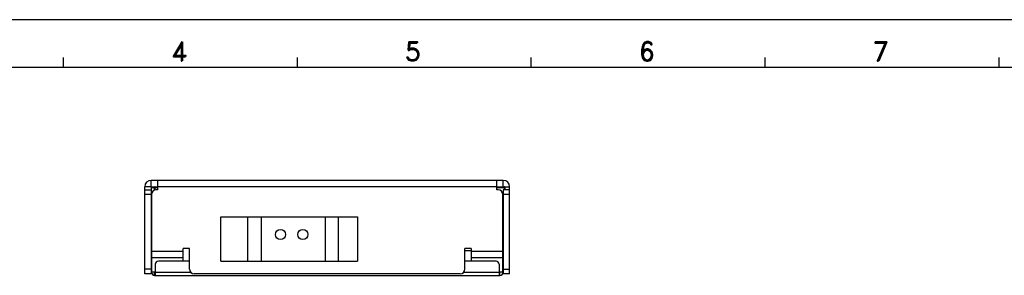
# Model space of a CAD drawing. Extents: x -31 to 1020, y 801 to 1395.
# Tile 12 of 29: x 402 to 712, y 1314 to 1395. Entities that reach past the tile are written whole.
import ezdxf
from ezdxf.enums import TextEntityAlignment as Align

# ---------------------------------------------------------------- set-up
doc = ezdxf.new("R2010")
doc.units = 0
doc.header["$LTSCALE"] = 23.1
doc.header["$MEASUREMENT"] = 0
doc.layers.get('0').update_dxf_attribs({"linetype": 'CONTINUOUS'})
for name, color, linetype in [('00_COMPONENTS', 7, 'CONTINUOUS'), ('02___PRT_ALL_AXES', 7, 'CONTINUOUS'), ('paper', 7, 'CONTINUOUS')]:
    doc.layers.add(name, color=color, linetype=linetype)
doc.styles.add('ARIAL', font='arial.ttf')
doc.styles.add('ROMAND', font='romand')

# ---------------------------------------------------------------- blocks, each defined once
blk = doc.blocks.new('A1')
at = {"layer": 'paper', "color": 4}
blk.add_line((0, 594), (841, 594), dxfattribs=at)
at = {"layer": 'paper', "color": 2}
for p, q in [((236.18, 579), (236.18, 582)), ((309.9, 579), (309.9, 582)), ((383.63, 579), (383.63, 582)), ((457.36, 579), (457.36, 582)), ((531.09, 579), (531.09, 582))]:
    blk.add_line(p, q, dxfattribs=at)
at = {"layer": 'paper', "color": 3}
blk.add_line((15, 579), (826, 579), dxfattribs=at)
at = {"style": 'ARIAL'}
for tag, p, height in [('TITLE', (754.05, 50.95), 8), ('V', (597.3, 37.23), 2.5), ('XXXXXXXXXX', (740.68, 27.01), 6), ('00', (812.75, 22.3), 6), ('--', (579.59, 17.41), 3), ('mm', (606.88, 17.02), 3), ('ADP-XX', (640.78, 17), 3), ('2________2', (733.31, 17.17), 3), ("XX/XX'XX", (787.08, 17.17), 3)]:
    blk.add_attdef(tag, p, '', height=height, dxfattribs=at)
at = {"layer": 'paper', "color": 1, "style": 'ROMAND'}
for s, p in [('4', (272.62, 583.96)), ('5', (346.34, 583.96)), ('6', (420.07, 583.96)), ('7', (493.8, 583.96))]:
    blk.add_text(s, height=6, dxfattribs=at).set_placement(p, align=Align.MIDDLE)

msp = doc.modelspace()

# ---------------------------------------------------------------- linework, layer by layer
at = {"color": 7, "linetype": 'Continuous'}
for p, q in [((442.95, 1342.23), (442.95, 1344.23)), ((553.95, 1344.23), (442.95, 1344.23)), ((444.95, 1344.23), (444.95, 1341.23)), ((551.95, 1341.23), (551.95, 1344.23)), ((553.95, 1342.23), (553.95, 1344.23)), ((440.95, 1314.73), (440.95, 1342.23)), ((442.95, 1342.23), (440.95, 1342.23)), ((440.95, 1341.23), (442.95, 1341.23)), ((444.95, 1341.23), (444.55, 1341.23)), ((551.95, 1342.23), (444.95, 1342.23)), ((552.35, 1341.23), (551.95, 1341.23)), ((555.95, 1341.23), (553.95, 1341.23)), ((554.18, 1342.23), (555.95, 1342.23)), ((555.95, 1314.73), (555.95, 1342.23)), ((442.95, 1339.73), (440.95, 1339.73)), ((443.05, 1339.73), (443.05, 1315.24)), ((553.85, 1315.24), (553.85, 1339.73)), ((555.95, 1339.73), (553.95, 1339.73)), ((442.95, 1335.73), (443.05, 1335.73)), ((553.85, 1335.73), (553.95, 1335.73)), ((464.95, 1318.73), (464.95, 1332.73)), ((464.95, 1332.73), (507.95, 1332.73)), ((473.45, 1318.73), (473.45, 1332.73)), ((477.65, 1332.73), (477.65, 1318.73)), ((497.75, 1332.73), (497.75, 1318.73)), ((501.95, 1332.73), (501.95, 1318.73)), ((507.95, 1332.73), (507.95, 1318.73)), ((442.95, 1327.73), (443.05, 1327.73)), ((553.85, 1327.73), (553.95, 1327.73)), ((453.05, 1318.73), (453.05, 1322.73)), ((455.05, 1322.73), (453.05, 1322.73)), ((455.05, 1316.23), (455.05, 1322.73)), ((543.85, 1322.73), (541.85, 1322.73)), ((541.85, 1316.23), (541.85, 1322.73)), ((543.85, 1322.73), (543.85, 1318.73)), ((453.05, 1321.73), (443.05, 1321.73)), ((453.05, 1319.73), (443.05, 1319.73)), ((553.85, 1321.73), (543.85, 1321.73)), ((553.85, 1319.73), (543.85, 1319.73)), ((442.95, 1316.23), (440.95, 1316.23)), ((464.95, 1318.73), (507.95, 1318.73)), ((553.95, 1316.23), (555.95, 1316.23)), ((442.95, 1314.73), (440.95, 1314.73)), ((444.25, 1315.24), (443.05, 1315.24)), ((444.05, 1314.23), (444.05, 1315.23)), ((540.35, 1314.73), (456.55, 1314.73)), ((553.85, 1315.24), (552.65, 1315.24)), ((552.85, 1314.23), (552.85, 1315.23)), ((555.95, 1314.73), (553.95, 1314.73))]:
    msp.add_line(p, q, dxfattribs=at)
at = {"color": 3, "linetype": 'Continuous'}
for p, q in [((442.95, 1342.23), (442.95, 1314.73)), ((442.95, 1342.23), (444.16, 1342.23)), ((553.95, 1341.23), (553.95, 1314.73)), ((443.05, 1318.73), (442.95, 1318.73)), ((444.25, 1317.73), (444.25, 1314.23)), ((455.05, 1318.73), (445.25, 1318.73)), ((551.65, 1318.73), (541.85, 1318.73)), ((552.65, 1317.73), (552.65, 1314.23)), ((553.95, 1318.73), (553.85, 1318.73)), ((444.05, 1314.23), (552.85, 1314.23)), ((444.25, 1315.23), (455.45, 1315.23)), ((541.44, 1315.23), (552.65, 1315.23))]:
    msp.add_line(p, q, dxfattribs=at)
at = {"color": 7, "linetype": 'Continuous'}
msp.add_circle((490.75, 1327.13), 1.6, dxfattribs=at)
for centre, radius, start, end in [((442.95, 1342.23), 2, 90, 180), ((553.95, 1342.23), 2, 0, 90), ((444.55, 1339.73), 1.5, 90, 180), ((552.35, 1339.73), 1.5, 0, 90), ((456.55, 1316.23), 1.5, 180, 270), ((540.35, 1316.23), 1.5, 270, 0)]:
    msp.add_arc(centre, radius, start, end, dxfattribs=at)
at = {"color": 3, "linetype": 'Continuous'}
for centre, start, end in [((445.25, 1317.73), 90, 180), ((551.65, 1317.73), 0, 90), ((444.05, 1315.23), 180, 270), ((552.85, 1315.23), 270, 0)]:
    msp.add_arc(centre, 1, start, end, dxfattribs=at)
at = {"layer": '00_COMPONENTS', "color": 7, "linetype": 'Continuous'}
for p, q in [((442.95, 1342.03), (444, 1342.03)), ((444, 1341.12), (444, 1342.03)), ((444.25, 1342.23), (444.2, 1342.23)), ((444.25, 1342.23), (444.95, 1342.23)), ((444.25, 1341.19), (444.25, 1342.03)), ((444.25, 1342.03), (444.95, 1342.03)), ((551.95, 1342.23), (554.19, 1342.23)), ((551.95, 1342.03), (554.19, 1342.03)), ((554.19, 1342.03), (554.19, 1341.23)), ((554.38, 1342.03), (554.38, 1341.23)), ((443.05, 1336.88), (442.95, 1336.88)), ((553.95, 1336.88), (553.85, 1336.88)), ((541.85, 1322.13), (543.85, 1322.13))]:
    msp.add_line(p, q, dxfattribs=at)
msp.add_arc((554.18, 1342.03), 0.2, 359.9536, 72.9176, dxfattribs=at)
for points in [[(444.02, 1342.13), (444.01, 1342.1), (444, 1342.07), (444, 1342.03)], [(444.2, 1342.23), (444.13, 1342.23), (444.06, 1342.19), (444.02, 1342.13)], [(554.24, 1342.22), (554.22, 1342.23), (554.2, 1342.23), (554.18, 1342.23)]]:
    msp.add_open_spline(points, degree=3, dxfattribs=at)
for points, knots in [([(444.25, 1342.21), (444.25, 1342.21), (444.25, 1342.22), (444.25, 1342.23), (444.25, 1342.23)], [0, 0, 0, 0, 0.742712, 1, 1, 1, 1]), ([(444.25, 1342.03), (444.25, 1342.05), (444.25, 1342.11), (444.25, 1342.17), (444.25, 1342.21)], [0, 0, 0, 0, 0.297734, 1, 1, 1, 1]), ([(554.19, 1342.23), (554.19, 1342.23), (554.19, 1342.22), (554.19, 1342.22), (554.19, 1342.2), (554.19, 1342.16), (554.19, 1342.11), (554.19, 1342.06), (554.19, 1342.03)], [0, 0, 0, 0, 0.019636, 0.076557, 0.168757, 0.293043, 0.617953, 1, 1, 1, 1])]:
    msp.add_open_spline(points, degree=3, knots=knots, dxfattribs=at)
at = {"layer": '02___PRT_ALL_AXES', "color": 3, "linetype": 'Continuous'}
for p, q in [((442.95, 1335.73), (443.05, 1335.73)), ((553.85, 1335.73), (553.95, 1335.73)), ((442.95, 1327.73), (443.05, 1327.73)), ((553.85, 1327.73), (553.95, 1327.73))]:
    msp.add_line(p, q, dxfattribs=at)
at = {"layer": '02___PRT_ALL_AXES', "color": 7, "linetype": 'Continuous'}
msp.add_circle((483.75, 1327.13), 1.6, dxfattribs=at)

# ---------------------------------------------------------------- block references
msp.add_blockref('A1', (179.13, 801.01))

doc.saveas('drawing.dxf')
